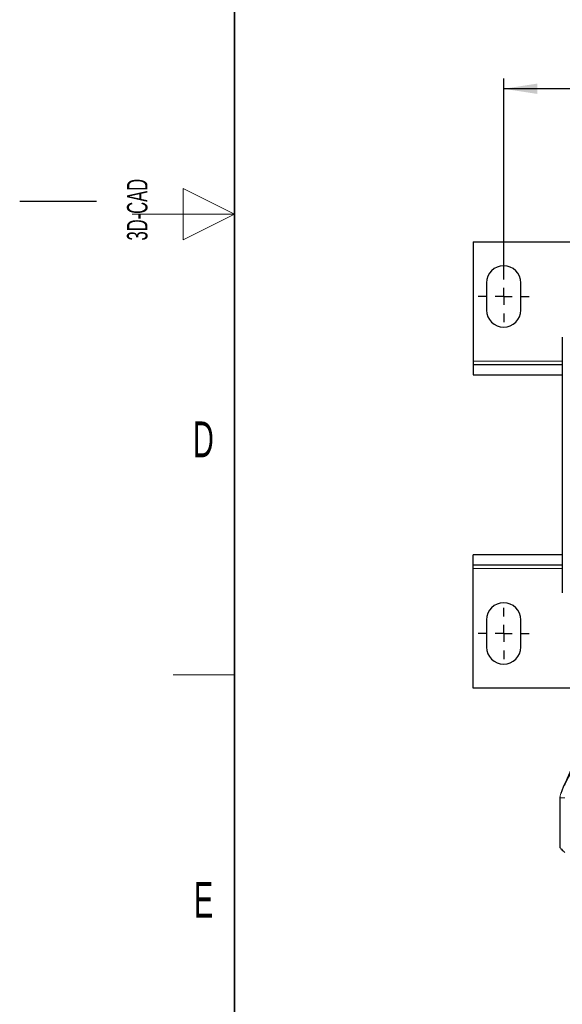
# Model space of a CAD drawing. Header units: millimetres. Extents: x 5 to 418, y 2 to 292.
# Tile 2 of 20: x 5 to 58, y 70 to 166. Entities that reach past the tile are written whole.
import ezdxf

# ---------------------------------------------------------------- set-up
doc = ezdxf.new("R2010")
doc.units = ezdxf.units.MM
doc.header["$PDSIZE"] = -1
doc.layers.add('SLD-0', color=7, linetype='Continuous')
doc.styles.add('SLDTEXTSTYLE0', font='TXT', dxfattribs={"width": 0.605})
doc.dimstyles.new('SLDDIMSTYLE0', dxfattribs={"dimtxt": 3.5, "dimasz": 3.302, "dimexe": 0, "dimexo": 0.0625, "dimgap": 0.875, "dimtad": 1, "dimlfac": 3, "dimrnd": 1e-09, "dimzin": 12, "dimdsep": 46, "dimtxsty": 'SLDTEXTSTYLE0', "dimsah": 1, "dimcen": 0.09, "dimadec": 0, "dimazin": 3, "dimtfac": 1, "dimtofl": 0, "dimtmove": 0, "dimatfit": 3, "dimfxl": 1, "dimfrac": 2, "dimtolj": 1, "dimtzin": 12, "dimarcsym": 0})

# ---------------------------------------------------------------- blocks, each defined once
blk = doc.blocks.new('_D_6')
at = {"layer": 'SLD-0'}
for p, q in [((52.327, 141.719), (52.327, 160.511)), ((143.327, 140.552), (143.327, 160.511)), ((143.327, 159.511), (52.327, 159.511))]:
    blk.add_line(p, q, dxfattribs=at)
for points in [[(52.327, 159.511), (55.629, 159.003), (55.629, 160.019)], [(143.327, 159.511), (140.025, 160.019), (140.025, 159.003)]]:
    blk.add_solid(points, dxfattribs=at)
at = {"layer": 'SLD-0', "insert": (93.816, 164.023), "char_height": 3.5, "attachment_point": 1, "style": 'SLDTEXTSTYLE0'}
blk.add_mtext('273', dxfattribs=at)
blk = doc.blocks.new('SW_CENTERMARKSYMBOL_0')
at = {"layer": 'SLD-0', "color": 0}
for p, q in [((0, 1.667), (0, 2.5)), ((-1.667, 0), (-2.5, 0)), ((0, 0), (-0.833, 0)), ((0, 0), (0, 0.833)), ((0, 0), (0, -0.833)), ((0, 0), (0.833, 0)), ((1.667, 0), (2.5, 0)), ((0, -1.667), (0, -2.5))]:
    blk.add_line(p, q, dxfattribs=at)
blk = doc.blocks.new('SW_CENTERMARKSYMBOL_5')
at = {"layer": 'SLD-0', "color": 0}
for p, q in [((0, 1.667), (0, 2.5)), ((-1.667, 0), (-2.5, 0)), ((0, 0), (-0.833, 0)), ((0, 0), (0, 0.833)), ((0, 0), (0, -0.833)), ((0, 0), (0.833, 0)), ((1.667, 0), (2.5, 0)), ((0, -1.667), (0, -2.5))]:
    blk.add_line(p, q, dxfattribs=at)

msp = doc.modelspace()

# ---------------------------------------------------------------- linework, layer by layer
at = {"color": 7, "linetype": 'Continuous', "lineweight": 25}
for p, q in [((49.3266, 144.5518), (49.3266, 132.8852)), ((49.3266, 144.5518), (146.3266, 144.5518)), ((50.66, 140.5518), (50.66, 137.8852)), ((53.9933, 137.8852), (53.9933, 140.5518)), ((58.06, 135.2518), (58.06, 110.2518)), ((49.3266, 132.8852), (49.3266, 132.5518)), ((49.3266, 132.5518), (49.3266, 131.5518)), ((49.3266, 132.5518), (58.06, 132.5518)), ((49.3266, 131.5518), (58.06, 131.5518)), ((49.3266, 112.9518), (49.3266, 113.9518)), ((58.06, 113.9518), (49.3266, 113.9518)), ((58.06, 112.9518), (49.3266, 112.9518)), ((49.3266, 112.6185), (49.3266, 112.9518)), ((49.3266, 100.9518), (49.3266, 112.6185)), ((50.66, 107.6185), (50.66, 104.9518)), ((53.9933, 104.9518), (53.9933, 107.6185)), ((59.8266, 100.9518), (49.3266, 100.9518)), ((57.8266, 90.2185), (57.8266, 85.3575))]:
    msp.add_line(p, q, dxfattribs=at)
at = {"color": 7, "linetype": 'Continuous', "lineweight": 18}
for p, q in [((49.3266, 132.8852), (58.06, 132.8852)), ((58.06, 112.6185), (49.3266, 112.6185)), ((57.8532, 90.2185), (57.8266, 90.2185))]:
    msp.add_line(p, q, dxfattribs=at)
at = {"color": 7, "linetype": 'Continuous', "lineweight": 25}
for centre, start, end in [((52.3266, 140.5518), 360, 180), ((52.3266, 137.8852), 180, 360), ((52.3266, 107.6185), 0, 180), ((52.3266, 104.9518), 180, 0)]:
    msp.add_arc(centre, 1.6667, start, end, dxfattribs=at)
at = {"color": 7, "linetype": 'Continuous', "lineweight": 18}
msp.add_open_spline([(57.8266, 90.2185), (57.8275, 90.2385), (57.8293, 90.2834), (57.8407, 90.3515), (57.8678, 90.4751), (57.9504, 90.7364), (58.1059, 91.1126), (58.3293, 91.5839), (58.6019, 92.1075), (58.9158, 92.6613), (59.24, 93.1987), (59.4901, 93.558), (59.6018, 93.7185)], degree=3, knots=[0, 0, 0, 0, 0.01051, 0.0235537, 0.0394777, 0.0884764, 0.211403, 0.3496326, 0.5029917, 0.689295, 0.8612626, 1, 1, 1, 1], dxfattribs=at)
at = {"color": 7, "linetype": 'Continuous', "lineweight": 25}
for points, knots in [([(59.0229, 93.3131), (58.9953, 93.228), (58.906, 92.9529), (58.7135, 92.5035), (58.4117, 91.8283), (58.1266, 91.2268), (57.9639, 90.7599), (57.921, 90.6368)], [0, 0, 0, 0, 0.07671846, 0.24810046, 0.48904611, 0.86523305, 1, 1, 1, 1]), ([(57.8266, 85.3575), (57.8298, 85.3539), (57.8361, 85.3467), (57.8879, 85.2888), (57.9848, 85.1845), (58.1272, 85.0406), (58.2416, 84.937), (58.2933, 84.8902)], [0, 0, 0, 0, 0.1367915, 0.272729, 0.4771299, 0.7637069, 1, 1, 1, 1])]:
    msp.add_open_spline(points, degree=3, knots=knots, dxfattribs=at)
at = {"color": 7, "linetype": 'Continuous', "lineweight": 18}
msp.add_open_spline([(58.2933, 90.2185), (58.2454, 90.2185), (58.1495, 90.2185), (58.02, 90.2185), (57.9132, 90.2185), (57.8732, 90.2185), (57.8532, 90.2185)], degree=3, dxfattribs=at)
at = {"layer": 'SLD-0', "lineweight": 35}
msp.add_line((26, 282.5), (26, 12), dxfattribs=at)
at = {"layer": 'SLD-0', "lineweight": 18}
for p, q in [((26, 147.25), (21, 149.75)), ((21, 149.75), (21, 144.75)), ((16, 147.25), (26, 147.25)), ((21, 144.75), (26, 147.25)), ((20, 102.25), (26, 102.25))]:
    msp.add_line(p, q, dxfattribs=at)
at = {"layer": 'SLD-0'}
msp.add_line((12.5, 148.5), (5, 148.5), dxfattribs=at)
at = {"layer": 'SLD-0', "lineweight": 18}
msp.add_point((50.66, 106.2852), dxfattribs=at)

# ---------------------------------------------------------------- block references
at = {"layer": 'SLD-0'}
for name, p in [('SW_CENTERMARKSYMBOL_5', (52.3266, 139.2185)), ('SW_CENTERMARKSYMBOL_0', (52.3266, 106.2852))]:
    msp.add_blockref(name, p, dxfattribs=at)

# ---------------------------------------------------------------- texts
at = {"layer": 'SLD-0', "char_height": 2, "attachment_point": 1, "rotation": 90, "style": 'SLDTEXTSTYLE0'}
for s, insert in [('3D-CAD', (15.4939, 144.6806)), ('noch Dritten zugänglich gemacht werden, und sie darf durch den Empfänger oder', (12.2299, 7.2381)), ('Ohne unsere vorherige Zustimmung darf diese Zeichnung weder vervielfältigt,', (9.2299, 7.2381)), ('Dritte auch nicht in anderer Weise missbräuchlich verwendet werden.', (15.2299, 7.2381))]:
    msp.add_mtext(s, dxfattribs=dict(at, insert=insert))
at = {"layer": 'SLD-0', "char_height": 3.5, "attachment_point": 2, "style": 'SLDTEXTSTYLE0'}
for s, insert in [('D', (22.9597, 127.0011)), ('E', (22.9816, 82.0011))]:
    msp.add_mtext(s, dxfattribs=dict(at, insert=insert))

# ---------------------------------------------------------------- dimensions: what is measured, and where the dimension line sits
at = {"layer": 'SLD-0'}
dim = msp.add_linear_dim(base=(52.3266, 159.5108), p1=(143.3266, 140.5518), p2=(52.3266, 141.7185), dimstyle='SLDDIMSTYLE0', dxfattribs=at)
dim.commit()
dim.dimension.update_dxf_attribs({"geometry": '_D_6', "text_midpoint": (97.8266, 159.5108), "dimtype": 160})

doc.saveas('drawing.dxf')
